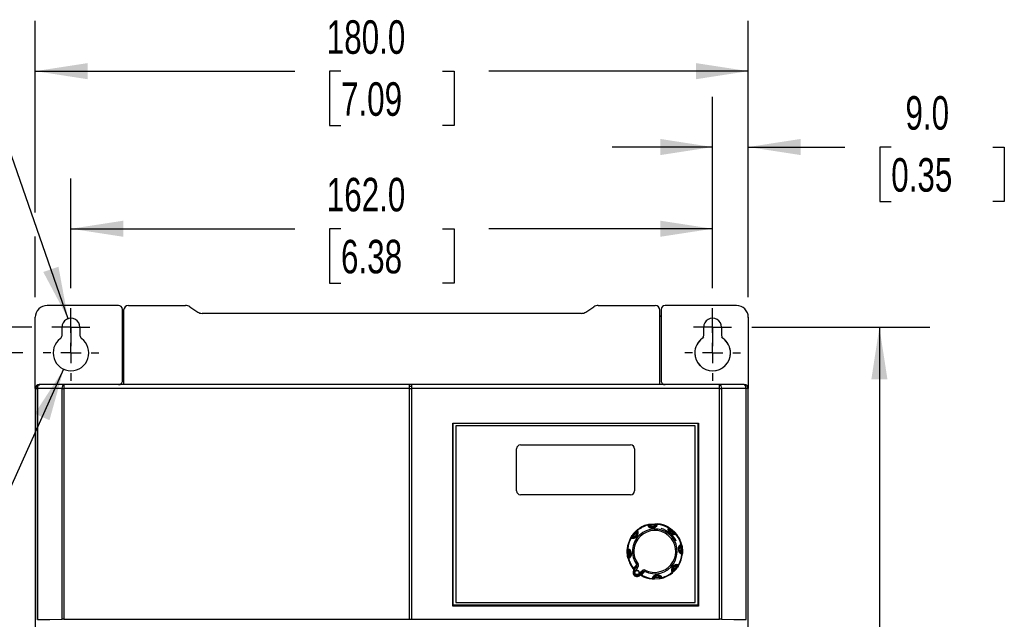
# Model space of a CAD drawing. Header units: millimetres. Extents: x 0 to 1118, y 0 to 864.
# Tile 4 of 21: x 139 to 388, y 344 to 495. Entities that reach past the tile are written whole.
import ezdxf

# ---------------------------------------------------------------- set-up
doc = ezdxf.new("R2010")
doc.units = ezdxf.units.MM
doc.header["$LTSCALE"] = 4
doc.linetypes.add('CENTERX2', pattern=[20.32, 12.7, -2.54, 2.54, -2.54])
doc.layers.add('CENTER', color=40, linetype='CENTERX2')
doc.layers.add('DIMENSIONS', color=140, linetype='Continuous', lineweight=25)
doc.styles.add('SLDTEXTSTYLE0', font='TXT', dxfattribs={"width": 0.7})
doc.dimstyles.new('SLDDIMSTYLE0', dxfattribs={"dimtxt": 8.632031, "dimasz": 13.208, "dimexe": 0, "dimexo": 0.0625, "dimgap": 2.158008, "dimtad": 0, "dimtih": 1, "dimtoh": 1, "dimrnd": 1e-09, "dimzin": 4, "dimdsep": 46, "dimtxsty": 'SLDTEXTSTYLE0', "dimsah": 1, "dimcen": 0.09, "dimadec": 0, "dimazin": 1, "dimtfac": 1, "dimtofl": 0, "dimtmove": 0, "dimatfit": 3, "dimfxl": 0, "dimfrac": 2, "dimtolj": 1, "dimtzin": 12, "dimarcsym": 0})
doc.dimstyles.new('SLDDIMSTYLE1', dxfattribs={"dimtxt": 8.632031, "dimasz": 13.208, "dimexe": 0, "dimexo": 0.0625, "dimgap": 2.158008, "dimtad": 0, "dimtih": 1, "dimtoh": 1, "dimrnd": 1e-09, "dimzin": 12, "dimdsep": 46, "dimtxsty": 'SLDTEXTSTYLE0', "dimsah": 1, "dimcen": 0, "dimadec": 0, "dimazin": 3, "dimtfac": 1, "dimtofl": 0, "dimtmove": 0, "dimatfit": 3, "dimfxl": 0, "dimfrac": 2, "dimtolj": 1, "dimtzin": 12, "dimarcsym": 0})
doc.dimstyles.new('SLDDIMSTYLE2', dxfattribs={"dimtxt": 8.632031, "dimasz": 13.208, "dimexe": 0, "dimexo": 0.0625, "dimgap": 2.158008, "dimtad": 0, "dimtih": 1, "dimtoh": 1, "dimrnd": 1e-09, "dimzin": 4, "dimdsep": 46, "dimtxsty": 'SLDTEXTSTYLE0', "dimsah": 1, "dimcen": 0, "dimadec": 0, "dimazin": 1, "dimtfac": 1, "dimtofl": 0, "dimtmove": 0, "dimatfit": 3, "dimfxl": 0, "dimfrac": 2, "dimtolj": 1, "dimtzin": 12, "dimarcsym": 0})
doc.dimstyles.new('SLDDIMSTYLE3', dxfattribs={"dimtxt": 8.632031, "dimasz": 13.208, "dimexe": 0, "dimexo": 0.0625, "dimgap": 2.158008, "dimtad": 0, "dimtih": 1, "dimtoh": 1, "dimrnd": 1e-09, "dimzin": 12, "dimdsep": 46, "dimtxsty": 'SLDTEXTSTYLE0', "dimsah": 1, "dimcen": 0.09, "dimadec": 0, "dimazin": 3, "dimtfac": 1, "dimtmove": 0, "dimatfit": 0, "dimfxl": 0, "dimfrac": 2, "dimtolj": 1, "dimtzin": 12, "dimarcsym": 0})
doc.dimstyles.new('SLDDIMSTYLE4', dxfattribs={"dimtxt": 8.632031, "dimasz": 13.208, "dimexe": 0, "dimexo": 0.0625, "dimgap": 2.158008, "dimtad": 0, "dimtih": 1, "dimtoh": 1, "dimrnd": 1e-09, "dimzin": 12, "dimdsep": 46, "dimtxsty": 'SLDTEXTSTYLE0', "dimsah": 1, "dimcen": 0.09, "dimadec": 0, "dimazin": 3, "dimtfac": 1, "dimtofl": 0, "dimtmove": 0, "dimatfit": 3, "dimfxl": 0, "dimfrac": 2, "dimtolj": 1, "dimtzin": 12, "dimarcsym": 0})
doc.dimstyles.new('SLDDIMSTYLE5', dxfattribs={"dimtxt": 8.632031, "dimasz": 13.208, "dimexe": 0, "dimexo": 0.0625, "dimgap": 2.158008, "dimtad": 0, "dimtih": 1, "dimtoh": 1, "dimrnd": 1e-09, "dimzin": 4, "dimdsep": 46, "dimtxsty": 'SLDTEXTSTYLE0', "dimsah": 1, "dimcen": 0.09, "dimadec": 0, "dimazin": 1, "dimtfac": 1, "dimtmove": 0, "dimatfit": 0, "dimfxl": 0, "dimfrac": 2, "dimtolj": 1, "dimtzin": 12, "dimarcsym": 0})

# ---------------------------------------------------------------- blocks, each defined once
blk = doc.blocks.new('_D')
at = {"layer": 'DIMENSIONS'}
for p, q in [((152.06, 427.61), (152.06, 455.3)), ((314.06, 427.62), (314.06, 455.3)), ((152.06, 442.6), (208.54, 442.6)), ((220.23, 442.6), (217.33, 442.6)), ((217.33, 442.6), (217.33, 428.88)), ((245.88, 442.6), (248.78, 442.6)), ((248.78, 442.6), (248.78, 428.88)), ((314.06, 442.6), (257.58, 442.6)), ((217.33, 428.88), (220.23, 428.88)), ((248.78, 428.88), (245.88, 428.88))]:
    blk.add_line(p, q, dxfattribs=at)
for points in [[(152.06, 442.6), (165.27, 440.57), (165.27, 444.63)], [(314.06, 442.6), (300.85, 444.63), (300.85, 440.57)]]:
    blk.add_solid(points, dxfattribs=at)
at = {"layer": 'DIMENSIONS', "char_height": 8.467, "attachment_point": 1, "style": 'SLDTEXTSTYLE0'}
for s, insert in [('162.0', (216.64, 455.45)), ('6.38', (220.23, 439.8))]:
    blk.add_mtext(s, dxfattribs=dict(at, insert=insert))
blk = doc.blocks.new('_D_1')
at = {"layer": 'DIMENSIONS'}
for p, q in [((143.06, 446.7), (143.06, 495.09)), ((323.06, 425.31), (323.06, 495.09)), ((143.06, 482.39), (208.54, 482.39)), ((220.23, 482.39), (217.33, 482.39)), ((217.33, 482.39), (217.33, 468.67)), ((245.88, 482.39), (248.78, 482.39)), ((248.78, 482.39), (248.78, 468.67)), ((323.06, 482.39), (257.58, 482.39)), ((217.33, 468.67), (220.23, 468.67)), ((248.78, 468.67), (245.88, 468.67)), ((143.06, 425.31), (143.06, 440.61))]:
    blk.add_line(p, q, dxfattribs=at)
for points in [[(143.06, 482.39), (156.27, 480.35), (156.27, 484.42)], [(323.06, 482.39), (309.85, 484.42), (309.85, 480.35)]]:
    blk.add_solid(points, dxfattribs=at)
at = {"layer": 'DIMENSIONS', "char_height": 8.467, "attachment_point": 1, "style": 'SLDTEXTSTYLE0'}
for s, insert in [('180.0', (216.64, 495.23)), ('7.09', (220.23, 479.58))]:
    blk.add_mtext(s, dxfattribs=dict(at, insert=insert))
blk = doc.blocks.new('_D_2')
at = {"layer": 'DIMENSIONS'}
for p, q in [((130.14, 480.86), (107.91, 480.86)), ((151.32, 419.87), (130.14, 480.86)), ((70.12, 470.76), (67.22, 470.76)), ((67.22, 470.76), (67.22, 457.04)), ((95.77, 470.76), (98.67, 470.76)), ((98.67, 470.76), (98.67, 457.04)), ((67.22, 457.04), (70.12, 457.04)), ((98.67, 457.04), (95.77, 457.04))]:
    blk.add_line(p, q, dxfattribs=at)
blk.add_solid([(151.32, 419.87), (148.9, 433.01), (145.07, 431.68)], dxfattribs=at)
at = {"layer": 'DIMENSIONS', "char_height": 8.467, "attachment_point": 1, "style": 'SLDTEXTSTYLE0'}
for s, insert in [('2X', (75.49, 494.89)), ('R2.3', (69.78, 483.6)), ('0.09', (70.12, 467.95))]:
    blk.add_mtext(s, dxfattribs=dict(at, insert=insert))
blk = doc.blocks.new('_D_3')
at = {"layer": 'DIMENSIONS'}
for p, q in [((150.21, 407.13), (130.33, 363.02)), ((130.33, 363.02), (108.1, 363.02)), ((70.31, 350.49), (67.41, 350.49)), ((67.41, 350.49), (67.41, 336.77)), ((95.96, 350.49), (98.86, 350.49)), ((98.86, 350.49), (98.86, 336.77)), ((67.41, 336.77), (70.31, 336.77)), ((98.86, 336.77), (95.96, 336.77))]:
    blk.add_line(p, q, dxfattribs=at)
blk.add_solid([(150.21, 407.13), (142.93, 395.92), (146.63, 394.25)], dxfattribs=at)
at = {"layer": 'DIMENSIONS', "char_height": 8.467, "attachment_point": 1, "style": 'SLDTEXTSTYLE0'}
for s, insert in [('2X', (75.68, 377.05)), ('%%c', (67.38, 363.34)), ('9.0', (80.41, 363.34)), ('0.35', (70.31, 347.68))]:
    blk.add_mtext(s, dxfattribs=dict(at, insert=insert))
blk = doc.blocks.new('_D_6')
at = {"layer": 'DIMENSIONS'}
for p, q in [((323.94, 417.74), (368.86, 417.74)), ((356.16, 417.74), (356.16, 318.64)), ((343.34, 302.99), (340.44, 302.99)), ((340.44, 302.99), (340.44, 289.27)), ((368.99, 302.99), (371.89, 302.99)), ((371.89, 302.99), (371.89, 289.27)), ((340.44, 289.27), (343.34, 289.27)), ((371.89, 289.27), (368.99, 289.27)), ((356.16, 188.23), (356.16, 287.34)), ((327.93, 188.23), (368.86, 188.23))]:
    blk.add_line(p, q, dxfattribs=at)
for points in [[(356.16, 417.74), (354.13, 404.54), (358.2, 404.54)], [(356.16, 188.23), (358.2, 201.44), (354.13, 201.44)]]:
    blk.add_solid(points, dxfattribs=at)
at = {"layer": 'DIMENSIONS', "char_height": 8.467, "attachment_point": 1, "style": 'SLDTEXTSTYLE0'}
for s, insert in [('229.5', (339.75, 315.83)), ('9.04', (343.34, 300.18))]:
    blk.add_mtext(s, dxfattribs=dict(at, insert=insert))
blk = doc.blocks.new('_D_7')
at = {"layer": 'DIMENSIONS'}
for p, q in [((314.06, 427.62), (314.06, 475.93)), ((323.06, 425.31), (323.06, 475.93)), ((314.06, 463.23), (288.66, 463.23)), ((323.06, 463.23), (347.45, 463.23)), ((359.15, 463.23), (356.25, 463.23)), ((356.25, 463.23), (356.25, 449.51)), ((384.8, 463.23), (387.7, 463.23)), ((387.7, 463.23), (387.7, 449.51)), ((356.25, 449.51), (359.15, 449.51)), ((387.7, 449.51), (384.8, 449.51))]:
    blk.add_line(p, q, dxfattribs=at)
for points in [[(314.06, 463.23), (300.85, 465.27), (300.85, 461.2)], [(323.06, 463.23), (336.27, 461.2), (336.27, 465.27)]]:
    blk.add_solid(points, dxfattribs=at)
at = {"layer": 'DIMENSIONS', "char_height": 8.467, "attachment_point": 1, "style": 'SLDTEXTSTYLE0'}
for s, insert in [('9.0', (362.74, 476.08)), ('0.35', (359.15, 460.43))]:
    blk.add_mtext(s, dxfattribs=dict(at, insert=insert))
blk = doc.blocks.new('_D_8')
at = {"layer": 'DIMENSIONS'}
for p, q in [((79.77, 437.32), (76.87, 437.32)), ((76.87, 437.32), (76.87, 423.6)), ((105.42, 437.32), (108.32, 437.32)), ((108.32, 437.32), (108.32, 423.6)), ((120.98, 437.32), (130.71, 437.32)), ((130.71, 437.32), (130.71, 417.73)), ((76.87, 423.6), (79.77, 423.6)), ((108.32, 423.6), (105.42, 423.6)), ((142.18, 417.73), (118.01, 417.73)), ((139.93, 411.23), (118.01, 411.23)), ((130.71, 411.23), (130.71, 385.83))]:
    blk.add_line(p, q, dxfattribs=at)
for points in [[(130.71, 417.73), (132.74, 430.94), (128.68, 430.94)], [(130.71, 411.23), (128.68, 398.03), (132.74, 398.03)]]:
    blk.add_solid(points, dxfattribs=at)
at = {"layer": 'DIMENSIONS', "char_height": 8.467, "attachment_point": 1, "style": 'SLDTEXTSTYLE0'}
for s, insert in [('6.5', (83.36, 450.17)), ('0.26', (79.77, 434.52))]:
    blk.add_mtext(s, dxfattribs=dict(at, insert=insert))
blk = doc.blocks.new('SW_CENTERMARKSYMBOL_0')
at = {"layer": 'CENTER', "color": 0}
for p, q in [((0, 2.54), (0, 4.8)), ((0, 0), (0, 2.54)), ((-2.54, 0), (-4.8, 0)), ((0, 0), (-2.54, 0)), ((0, 0), (0, -2.54)), ((0, 0), (2.54, 0)), ((2.54, 0), (4.8, 0)), ((0, -2.54), (0, -4.8))]:
    blk.add_line(p, q, dxfattribs=at)
blk = doc.blocks.new('SW_CENTERMARKSYMBOL_1')
at = {"layer": 'CENTER', "color": 0}
for p, q in [((0, 5.08), (0, 7.04)), ((0, 0), (0, 2.54)), ((-5.08, 0), (-7.04, 0)), ((0, 0), (-2.54, 0)), ((0, 0), (0, -2.54)), ((0, 0), (2.54, 0)), ((5.08, 0), (7.04, 0)), ((0, -5.08), (0, -7.04))]:
    blk.add_line(p, q, dxfattribs=at)
blk = doc.blocks.new('SW_CENTERMARKSYMBOL_4')
at = {"layer": 'CENTER', "color": 0}
for p, q in [((0, 2.54), (0, 4.8)), ((0, 0), (0, 2.54)), ((-2.54, 0), (-4.8, 0)), ((0, 0), (-2.54, 0)), ((0, 0), (0, -2.54)), ((0, 0), (2.54, 0)), ((2.54, 0), (4.8, 0)), ((0, -2.54), (0, -4.8))]:
    blk.add_line(p, q, dxfattribs=at)
blk = doc.blocks.new('SW_CENTERMARKSYMBOL_5')
at = {"layer": 'CENTER', "color": 0}
for p, q in [((0, 5.08), (0, 7.05)), ((0, 0), (0, 2.54)), ((-5.08, 0), (-7.05, 0)), ((0, 0), (-2.54, 0)), ((0, 0), (0, -2.54)), ((0, 0), (2.54, 0)), ((5.08, 0), (7.05, 0)), ((0, -5.08), (0, -7.05))]:
    blk.add_line(p, q, dxfattribs=at)

msp = doc.modelspace()

# ---------------------------------------------------------------- linework, layer by layer
for p, q in [((164.033, 423.231), (146.058, 423.231)), ((166.558, 423.231), (180.952, 423.231)), ((182.062, 422.895), (184.054, 421.567)), ((282.062, 421.567), (284.054, 422.895)), ((285.164, 423.231), (299.558, 423.231)), ((320.058, 423.231), (302.083, 423.231)), ((143.058, 402.231), (143.058, 420.231)), ((165.057, 404.231), (165.035, 422.231)), ((165.058, 420.431), (165.037, 420.431)), ((165.358, 422.031), (165.358, 403.231)), ((280.952, 421.231), (185.164, 421.231)), ((300.758, 403.231), (300.758, 422.031)), ((301.079, 420.431), (301.058, 420.431)), ((301.081, 422.231), (301.059, 404.231)), ((323.058, 420.231), (323.058, 402.231)), ((149.8, 415.668), (149.799, 417.731)), ((154.317, 417.731), (154.316, 415.668)), ((311.8, 415.668), (311.799, 417.731)), ((316.317, 417.731), (316.316, 415.668)), ((144.062, 403.231), (144.058, 403.231)), ((144.18, 403.231), (144.062, 403.231)), ((147.078, 403.231), (144.18, 403.231)), ((150.282, 403.231), (147.078, 403.231)), ((237.558, 403.231), (150.282, 403.231)), ((237.558, 402.231), (237.558, 403.231)), ((238.058, 403.231), (237.558, 403.231)), ((238.058, 402.731), (237.558, 402.731)), ((315.834, 403.231), (238.058, 403.231)), ((238.058, 403.231), (238.058, 402.231)), ((315.834, 402.231), (315.834, 403.231)), ((319.117, 403.231), (315.834, 403.231)), ((321.936, 403.231), (319.117, 403.231)), ((322.054, 403.231), (321.936, 403.231)), ((322.058, 403.231), (322.051, 403.231)), ((143.058, 402.231), (143.058, 196.231)), ((143.18, 402.231), (143.062, 402.231)), ((143.062, 402.231), (143.062, 343.835)), ((143.18, 402.231), (143.627, 402.231)), ((143.18, 343.953), (143.18, 402.231)), ((149.853, 402.231), (143.627, 402.231)), ((143.627, 402.231), (143.627, 343.96)), ((149.853, 402.231), (150.282, 402.231)), ((149.853, 343.991), (149.853, 402.231)), ((150.282, 402.231), (150.282, 343.991)), ((237.558, 402.231), (150.282, 402.231)), ((237.558, 343.991), (237.558, 402.231)), ((237.558, 402.231), (238.058, 402.231)), ((315.834, 402.231), (238.058, 402.231)), ((238.058, 402.231), (238.058, 343.991)), ((315.834, 402.231), (316.263, 402.231)), ((315.834, 343.991), (315.834, 402.231)), ((316.263, 402.231), (316.263, 343.991)), ((322.489, 402.231), (316.263, 402.231)), ((322.489, 343.96), (322.489, 402.231)), ((322.936, 402.231), (322.489, 402.231)), ((322.936, 402.231), (322.936, 343.953)), ((323.054, 402.231), (322.936, 402.231)), ((323.054, 343.835), (323.054, 402.231)), ((323.058, 196.231), (323.058, 402.231)), ((248.458, 393.531), (310.458, 393.531)), ((248.458, 347.331), (248.458, 393.531)), ((248.558, 347.531), (248.558, 393.531)), ((249.258, 392.831), (249.258, 348.231)), ((309.658, 392.831), (249.258, 392.831)), ((309.658, 348.231), (309.658, 392.831)), ((310.358, 393.531), (310.358, 347.531)), ((310.458, 393.531), (310.458, 347.331)), ((265.558, 388.031), (293.358, 388.031)), ((264.558, 376.431), (264.558, 387.031)), ((294.358, 387.031), (294.358, 376.431)), ((293.358, 375.431), (265.558, 375.431)), ((298.207, 368.018), (299.494, 368.131)), ((298.207, 368.018), (298.261, 367.723)), ((293.95, 364.946), (294.745, 365.893)), ((294.096, 365.63), (294.534, 366.106)), ((298.261, 367.723), (299.492, 367.831)), ((303.444, 366.885), (303.273, 366.639)), ((303.273, 366.639), (303.77, 366.259)), ((303.444, 366.885), (304.433, 366.055)), ((303.77, 366.259), (304.22, 365.844)), ((293.703, 365.116), (293.95, 364.946)), ((302.864, 365.182), (303.674, 364.331)), ((292.571, 359.88), (292.458, 361.167)), ((292.866, 359.934), (292.758, 361.165)), ((306.345, 362.382), (306.05, 362.328)), ((306.05, 362.328), (306.158, 361.097)), ((306.345, 362.382), (306.458, 361.095)), ((292.571, 359.88), (292.866, 359.934)), ((294.163, 356.78), (294.181, 356.799)), ((294.181, 356.799), (294.961, 357.717)), ((294.24, 356.464), (294.781, 357.109)), ((294.499, 356.154), (294.457, 356.098)), ((295.011, 356.916), (294.463, 356.263)), ((295.531, 355.366), (296.079, 356.019)), ((296.309, 355.826), (295.768, 355.182)), ((296.309, 355.826), (296.079, 356.019)), ((296.877, 356.109), (296.109, 355.182)), ((304.966, 357.316), (304.171, 356.369)), ((304.82, 356.631), (304.382, 356.156)), ((305.213, 357.145), (304.966, 357.316)), ((295.418, 355.383), (295.46, 355.439)), ((296.109, 355.182), (296.093, 355.16)), ((300.709, 354.243), (299.422, 354.131)), ((300.655, 354.539), (299.424, 354.431)), ((300.709, 354.243), (300.655, 354.539)), ((249.258, 348.231), (309.658, 348.231)), ((310.458, 347.331), (248.458, 347.331)), ((310.358, 347.531), (248.558, 347.531)), ((150.282, 343.991), (237.558, 343.991)), ((237.558, 343.987), (237.558, 343.991)), ((237.558, 343.987), (238.058, 343.987)), ((238.058, 343.991), (315.834, 343.991)), ((238.058, 343.991), (238.058, 343.987))]:
    msp.add_line(p, q)
at = {"color": 179, "linetype": 'Continuous', "lineweight": 18}
msp.add_line((316.317, 417.731), (316.316, 415.668), dxfattribs=at)
at = {"flags": 128}
for points in [[(143.627, 402.231), (143.637, 402.426), (143.669, 402.613), (143.72, 402.786), (143.789, 402.938), (143.872, 403.062), (143.968, 403.155), (144.072, 403.212), (144.18, 403.231)], [(149.853, 402.231), (149.886, 402.613), (149.979, 402.938), (150.118, 403.155), (150.282, 403.231)], [(150.282, 403.231), (150.282, 403.155), (150.282, 402.938), (150.282, 402.613), (150.282, 402.231)], [(315.834, 403.231), (315.998, 403.155), (316.137, 402.938), (316.23, 402.613), (316.263, 402.231)], [(322.489, 402.231), (322.447, 402.613), (322.327, 402.938), (322.148, 403.155), (321.936, 403.231)], [(297.767, 367.923), (297.952, 367.967), (298.207, 368.018)], [(299.494, 368.131), (299.494, 368.108), (299.493, 368.043), (299.493, 367.946), (299.492, 367.831)], [(299.494, 368.131), (299.753, 368.125), (299.946, 368.114)], [(300.003, 368.097), (300.005, 368.096), (299.992, 368.079), (299.957, 368.056)], [(294.534, 366.106), (294.722, 366.285), (294.865, 366.413)], [(294.534, 366.106), (294.55, 366.09), (294.595, 366.043), (294.664, 365.974), (294.745, 365.893)], [(294.918, 366.442), (294.92, 366.442), (294.922, 366.421), (294.914, 366.38)], [(294.949, 366.152), (294.955, 366.142), (294.972, 366.112)], [(297.903, 367.719), (297.909, 367.727), (297.917, 367.725), (297.925, 367.715), (297.934, 367.699)], [(297.951, 367.663), (297.936, 367.694), (297.931, 367.704)], [(299.82, 367.869), (299.817, 367.858), (299.808, 367.825)], [(303.011, 366.815), (303.022, 366.848), (303.027, 366.858)], [(303.017, 366.889), (303.027, 366.89), (303.031, 366.883), (303.03, 366.87), (303.025, 366.853)], [(303.066, 367.129), (303.227, 367.03), (303.444, 366.885)], [(304.433, 366.055), (304.417, 366.039), (304.371, 365.993), (304.301, 365.925), (304.22, 365.844)], [(304.433, 366.055), (304.612, 365.867), (304.741, 365.723)], [(304.479, 365.64), (304.469, 365.634), (304.439, 365.617)], [(304.769, 365.671), (304.77, 365.669), (304.748, 365.667), (304.707, 365.675)], [(293.46, 364.738), (293.559, 364.9), (293.703, 365.116)], [(293.7, 364.69), (293.699, 364.7), (293.706, 364.704), (293.718, 364.703), (293.735, 364.697)], [(293.773, 364.684), (293.741, 364.695), (293.731, 364.699)], [(292.458, 361.167), (292.464, 361.426), (292.475, 361.619)], [(292.458, 361.167), (292.481, 361.167), (292.546, 361.166), (292.643, 361.166), (292.758, 361.165)], [(292.492, 361.676), (292.493, 361.678), (292.51, 361.664), (292.533, 361.629)], [(292.719, 361.493), (292.731, 361.49), (292.764, 361.481)], [(305.99, 362.638), (306.021, 362.653), (306.031, 362.657)], [(306.046, 362.686), (306.054, 362.679), (306.052, 362.672), (306.042, 362.663), (306.026, 362.655)], [(306.196, 360.769), (306.185, 360.772), (306.152, 360.781)], [(306.458, 361.095), (306.435, 361.095), (306.37, 361.095), (306.273, 361.096), (306.158, 361.097)], [(306.251, 362.821), (306.294, 362.637), (306.345, 362.382)], [(306.424, 360.585), (306.423, 360.584), (306.406, 360.597), (306.383, 360.632)], [(306.458, 361.095), (306.452, 360.835), (306.441, 360.643)], [(292.665, 359.44), (292.622, 359.625), (292.571, 359.88)], [(292.87, 359.576), (292.862, 359.582), (292.864, 359.59), (292.874, 359.598), (292.89, 359.606)], [(292.926, 359.623), (292.895, 359.609), (292.885, 359.604)], [(295.011, 356.916), (294.966, 356.953), (294.923, 356.99), (294.883, 357.023), (294.848, 357.052), (294.82, 357.076), (294.798, 357.094), (294.785, 357.105), (294.781, 357.109)], [(294.841, 357.187), (294.819, 357.143), (294.793, 357.091)], [(294.961, 357.717), (295.021, 357.762), (295.09, 357.815), (295.165, 357.871), (295.242, 357.93)], [(295.011, 356.916), (295.245, 357.229), (295.34, 357.509), (295.329, 357.748), (295.295, 357.845), (295.242, 357.93)], [(296.29, 355.835), (296.338, 355.871), (296.377, 355.901)], [(303.967, 356.11), (303.961, 356.12), (303.944, 356.15)], [(303.998, 355.819), (303.996, 355.819), (303.994, 355.841), (304.002, 355.882)], [(304.382, 356.156), (304.194, 355.977), (304.051, 355.848)], [(304.382, 356.156), (304.366, 356.172), (304.321, 356.218), (304.252, 356.287), (304.171, 356.369)], [(305.143, 357.578), (305.175, 357.566), (305.185, 357.562)], [(305.216, 357.572), (305.217, 357.562), (305.21, 357.558), (305.198, 357.559), (305.18, 357.564)], [(305.456, 357.523), (305.357, 357.362), (305.213, 357.145)], [(295.695, 355.064), (295.655, 355.047), (295.579, 354.972)], [(298.913, 354.165), (298.911, 354.166), (298.925, 354.183), (298.959, 354.206)], [(299.422, 354.131), (299.162, 354.137), (298.97, 354.148)], [(299.096, 354.392), (299.099, 354.403), (299.108, 354.436)], [(299.422, 354.131), (299.422, 354.154), (299.423, 354.219), (299.423, 354.316), (299.424, 354.431)], [(301.149, 354.338), (300.964, 354.295), (300.709, 354.243)], [(300.965, 354.599), (300.98, 354.568), (300.985, 354.558)], [(301.013, 354.543), (301.007, 354.535), (300.999, 354.537), (300.991, 354.546), (300.982, 354.562)], [(143.627, 343.96), (146.698, 343.976), (149.853, 343.991)], [(316.263, 343.991), (319.418, 343.976), (322.489, 343.96)]]:
    msp.add_lwpolyline(points, dxfattribs=at)
msp.add_circle((294.958, 355.768), 0.5)
for centre, radius, start, end in [((146.058, 420.231), 3, 90.00236, 180.00237), ((166.558, 422.031), 1.2, 90, 180), ((180.952, 421.231), 2, 56.30993, 90), ((285.164, 421.231), 2, 90, 123.69007), ((299.558, 422.031), 1.2, 0, 90), ((302.083, 422.229), 1.002, 89.99886, 179.89645), ((320.057, 420.23), 3.001, 0.01472, 89.98055), ((165.058, 420.731), 0.3, 270, 0), ((185.164, 423.231), 2, 236.30993, 270), ((280.952, 423.231), 2, 270, 303.69007), ((301.058, 420.731), 0.3, 180, 270), ((152.058, 417.732), 2.259, 359.9576, 180.04244), ((314.058, 417.733), 2.259, 359.94512, 180.05492), ((148.808, 415.667), 0.992, 306.24311, 0.03406), ((155.308, 415.667), 0.992, 179.96594, 233.75688), ((310.808, 415.667), 0.992, 306.24311, 0.03406), ((317.308, 415.667), 0.992, 179.96594, 233.75688), ((152.058, 411.234), 4.505, 126.24219, 53.75781), ((314.06, 411.232), 4.507, 126.24474, 180.01195), ((314.056, 411.232), 4.507, 359.98776, 53.75526), ((314.058, 411.234), 4.505, 180.04262, 359.95708), ((144.18, 402.231), 1, 136.25996, 180.00018), ((144.18, 402.231), 1, 90.00032, 136.25996), ((164.058, 404.23), 0.999, 269.97201, 0.06294), ((302.058, 404.23), 0.999, 179.93806, 270.02699), ((321.936, 402.231), 1, 359.99894, 90.00568), ((265.558, 387.031), 1, 90, 180), ((293.358, 387.031), 1, 0, 90), ((265.558, 376.431), 1, 180, 270), ((293.358, 376.431), 1, 270, 0), ((298.825, 368.369), 1.357, 207.8488, 342.1512), ((300.035, 367.712), 0.254, 71.31219, 153.58383), ((300.112, 367.799), 0.3, 84.40221, 166.4168), ((292.983, 369.216), 7.244, 349.9571, 351.11809), ((299.458, 361.131), 6.854, 60.51509, 84.48491), ((299.458, 361.131), 7, 60.59779, 84.40221), ((293.892, 365.801), 1.357, 252.84863, 27.15137), ((299.458, 361.131), 7, 140, 145.29323), ((294.096, 365.63), 1, 251.19978, 28.80015), ((299.458, 361.131), 5.646, 242.79486, 217.20507), ((299.458, 361.131), 5.293, 49.94656, 217.20567), ((294.099, 365.63), 0.697, 319.92754, 22.13155), ((295.675, 365.369), 1.067, 132.82585, 150.6092), ((295.205, 366.308), 0.3, 129.40221, 211.4168), ((295.212, 366.193), 0.254, 116.3122, 198.58385), ((299.458, 361.131), 7, 105.59779, 129.40221), ((289.163, 362.27), 7.244, 34.9571, 36.11809), ((299.458, 361.131), 6.854, 105.51509, 129.48491), ((297.656, 367.584), 0.3, 23.5832, 105.59779), ((304.433, 370.218), 7.247, 198.88212, 200.04272), ((297.746, 367.512), 0.254, 36.41617, 118.68767), ((298.156, 366.661), 1.068, 84.39296, 102.17154), ((298.848, 368.104), 1, 206.19978, 343.80015), ((298.847, 368.101), 0.697, 212.86792, 275.18007), ((298.85, 368.102), 0.697, 274.92754, 337.13156), ((299.779, 366.803), 1.067, 87.82584, 105.60917), ((299.458, 361.131), 6, 25.58979, 74.41021), ((304.104, 366.693), 1.336, 162.40824, 230.68831), ((309.401, 364.039), 7.247, 153.88212, 155.04272), ((302.76, 366.853), 0.254, 351.41617, 73.68767), ((302.747, 366.968), 0.3, 338.5832, 60.59779), ((303.958, 366.493), 1, 161.19978, 298.80014), ((302.448, 365.961), 1.068, 39.39301, 57.17149), ((303.955, 366.492), 0.697, 167.86792, 230.18007), ((304.129, 366.672), 1.335, 229.3072, 297.59625), ((303.957, 366.49), 0.697, 229.92754, 292.13146), ((303.696, 364.914), 1.067, 42.8256, 60.60976), ((304.52, 365.376), 0.254, 26.31214, 108.58376), ((304.635, 365.384), 0.3, 39.40221, 121.4168), ((300.597, 371.426), 7.244, 304.9571, 306.11808), ((299.458, 361.131), 6.854, 15.51509, 39.48491), ((299.458, 361.131), 7, 15.59779, 39.40221), ((299.458, 361.131), 7, 150.59779, 174.40221), ((299.458, 361.131), 6.854, 150.51509, 174.48491), ((293.621, 364.42), 0.3, 68.5832, 150.59779), ((296.55, 371.074), 7.247, 243.88212, 245.04272), ((293.736, 364.433), 0.254, 81.41617, 163.68767), ((294.628, 364.121), 1.068, 129.39301, 147.17149), ((294.097, 365.627), 0.697, 257.86792, 320.18007), ((299.458, 361.131), 5.293, 242.77524, 37.20767), ((306.696, 361.764), 1.357, 117.8477, 252.1523), ((305.839, 362.842), 0.254, 306.41617, 28.68767), ((305.911, 362.932), 0.3, 293.5832, 15.59779), ((308.545, 356.156), 7.247, 108.88212, 110.04272), ((292.79, 361.784), 0.3, 174.40221, 256.4168), ((291.373, 354.656), 7.244, 79.9571, 81.11808), ((292.876, 361.708), 0.254, 161.31214, 243.58376), ((292.22, 360.498), 1.357, 297.84775, 72.15226), ((293.786, 361.452), 1.067, 177.82578, 195.60927), ((292.487, 360.522), 0.697, 4.92754, 67.13155), ((292.485, 360.521), 1, 296.19978, 73.80014), ((292.487, 360.519), 0.697, 302.8677, 5.18007), ((299.458, 361.131), 6.854, 330.51509, 354.48491), ((306.431, 361.741), 1, 116.19978, 253.80014), ((306.429, 361.742), 0.697, 122.86792, 185.18007), ((306.429, 361.739), 0.697, 184.92754, 247.13155), ((304.988, 362.432), 1.068, 354.39293, 12.17157), ((306.04, 360.553), 0.254, 341.31214, 63.58376), ((305.13, 360.809), 1.067, 357.82581, 15.60924), ((306.126, 360.477), 0.3, 354.40221, 76.4168), ((307.543, 367.605), 7.244, 259.9571, 261.11808), ((293.005, 359.329), 0.3, 113.5832, 195.59779), ((290.371, 366.105), 7.247, 288.88211, 290.04273), ((299.458, 361.131), 7, 195.59779, 219.84826), ((293.077, 359.419), 0.254, 126.41618, 208.68768), ((299.458, 361.131), 6.854, 195.51509, 219.40738), ((293.929, 359.829), 1.068, 174.39642, 192.16888), ((299.458, 361.131), 7, 330.59779, 354.40221), ((294.958, 355.768), 1, 135.90396, 324.09604), ((294.623, 356.42), 0.584, 141.9626, 157.29204), ((293.853, 356.453), 0.3, 345.90752, 39.84826), ((294.002, 356.579), 0.257, 328.02872, 51.36561), ((294.021, 356.598), 0.258, 329.88691, 51.55113), ((261.372, 320.031), 49.069, 47.59446, 47.94502), ((294.958, 355.768), 0.7, 135.10384, 230.08514), ((294.958, 355.768), 0.6, 146.71511, 320), ((294.958, 355.768), 0.6, 326.71511, 140), ((294.354, 357.565), 0.625, 313.05692, 13.98847), ((296.787, 355.681), 0.784, 71.43352, 154.43846), ((296.817, 355.517), 0.595, 84.29371, 148.66218), ((426.818, 290.352), 145.632, 153.019, 153.1581), ((299.458, 361.131), 6.854, 285.51509, 309.48491), ((299.458, 361.131), 7, 285.59779, 309.40221), ((305.024, 356.461), 1.357, 72.84766, 207.15234), ((303.704, 356.069), 0.254, 296.31214, 18.58376), ((309.753, 359.992), 7.244, 214.9571, 216.11808), ((304.82, 356.631), 1, 71.19978, 208.80014), ((303.711, 355.954), 0.3, 309.40221, 31.4168), ((303.241, 356.893), 1.067, 312.82587, 330.60918), ((304.817, 356.632), 0.697, 139.92754, 202.13155), ((304.819, 356.634), 0.697, 77.86788, 140.18007), ((299.458, 361.131), 7, 320, 325.29323), ((304.288, 358.141), 1.068, 309.39321, 327.17142), ((305.18, 357.829), 0.254, 261.41617, 343.68767), ((305.295, 357.842), 0.3, 248.5832, 330.59779), ((302.366, 351.188), 7.247, 63.88212, 65.04272), ((294.958, 355.768), 0.7, 230.08514, 324.89616), ((265.584, 316.471), 49.089, 52.05505, 52.40547), ((295.825, 354.799), 0.3, 60.15173, 131.78679), ((295.923, 354.967), 0.257, 48.64544, 131.96027), ((295.938, 354.988), 0.259, 48.62929, 129.93451), ((295.658, 355.551), 0.584, 302.71076, 318.03464), ((299.458, 361.131), 7, 240.15174, 264.40221), ((299.458, 361.131), 6.854, 240.59262, 264.48491), ((298.804, 354.463), 0.3, 264.40221, 346.4168), ((305.933, 353.046), 7.244, 169.9571, 171.11808), ((300.091, 353.893), 1.357, 27.84775, 162.15226), ((298.881, 354.549), 0.254, 251.31214, 333.58376), ((299.137, 355.459), 1.067, 267.82703, 285.60784), ((300.068, 354.157), 1, 26.19978, 163.80014), ((300.066, 354.16), 0.697, 94.92754, 157.1316), ((300.069, 354.16), 0.697, 32.86792, 95.18007), ((300.759, 355.601), 1.067, 264.39284, 282.17164), ((301.169, 354.75), 0.254, 216.41618, 298.68768), ((301.26, 354.678), 0.3, 203.5832, 285.59779), ((294.484, 352.043), 7.247, 18.88211, 20.04273)]:
    msp.add_arc(centre, radius, start, end)
at = {"color": 179, "linetype": 'Continuous', "lineweight": 18}
for centre, radius, start, end in [((314.058, 417.744), 2.259, 359.67013, 180.3299), ((314.058, 411.231), 4.507, 120.05521, 59.94479)]:
    msp.add_arc(centre, radius, start, end, dxfattribs=at)
for centre, major_axis, ratio, start_param, end_param in [((164.034, 422.231), (0.852, -0.526), 0.998638, 0.5539506, 2.1247259), ((144.062, 402.231), (1, 0), 0.9999619, 1.570797, 3.1415927), ((322.054, 402.231), (1, 0), 0.9999619, 0, 1.5707963), ((150.282, 343.983), (1, 0), 0.0087269, 1.5707963, 2.0137574), ((315.834, 343.983), (1, 0), 0.0087269, 1.1278353, 1.5707963)]:
    msp.add_ellipse(centre, major_axis=major_axis, ratio=ratio, start_param=start_param, end_param=end_param)

# ---------------------------------------------------------------- block references
at = {"layer": 'CENTER'}
for name, p in [('SW_CENTERMARKSYMBOL_0', (152.058, 417.732)), ('SW_CENTERMARKSYMBOL_4', (314.058, 417.744)), ('SW_CENTERMARKSYMBOL_1', (152.058, 411.234)), ('SW_CENTERMARKSYMBOL_5', (314.058, 411.231))]:
    msp.add_blockref(name, p, dxfattribs=at)

# ---------------------------------------------------------------- dimensions: what is measured, and where the dimension line sits
at = {"layer": 'DIMENSIONS'}
dim = msp.add_radius_dim(center=(152.058, 417.732), mpoint=(151.317, 419.866), text='2X\\P<>', dimstyle='SLDDIMSTYLE1', dxfattribs=at)
dim.commit()
dim.dimension.update_dxf_attribs({"geometry": '_D_2', "text_midpoint": (82.942, 476.4), "dimtype": 164})
for base, p1, p2, dimstyle, picture, middle in [((323.058, 482.386), (143.058, 420.231), (323.058, 420.231), 'SLDDIMSTYLE0', '_D_1', (233.058, 482.386)), ((323.058, 463.234), (314.058, 422.542), (323.058, 420.231), 'SLDDIMSTYLE5', '_D_7', (371.974, 463.234)), ((314.058, 442.601), (152.058, 422.531), (314.058, 422.542), 'SLDDIMSTYLE0', '_D', (233.058, 442.601))]:
    dim = msp.add_linear_dim(base=base, p1=p1, p2=p2, dimstyle=dimstyle, dxfattribs=at)
    dim.commit()
    dim.dimension.update_dxf_attribs({"geometry": picture, "text_midpoint": middle, "dimtype": 160})
for base, p1, p2, dimstyle, picture, middle in [((130.711, 411.234), (147.259, 417.732), (145.013, 411.234), 'SLDDIMSTYLE3', '_D_8', (130.711, 437.322)), ((356.165, 417.744), (322.848, 188.231), (318.857, 417.744), 'SLDDIMSTYLE4', '_D_6', (356.165, 302.987))]:
    dim = msp.add_linear_dim(base=base, p1=p1, p2=p2, angle=90, dimstyle=dimstyle, dxfattribs=at)
    dim.commit()
    dim.dimension.update_dxf_attribs({"geometry": picture, "text_midpoint": middle, "dimtype": 160})
dim = msp.add_diameter_dim_2p(p1=(153.909, 415.341), p2=(150.207, 407.127), text='2X\\P<>', dimstyle='SLDDIMSTYLE2', dxfattribs=at)
dim.commit()
dim.dimension.update_dxf_attribs({"geometry": '_D_3', "text_midpoint": (83.131, 357.348), "dimtype": 163})

doc.saveas('drawing.dxf')
